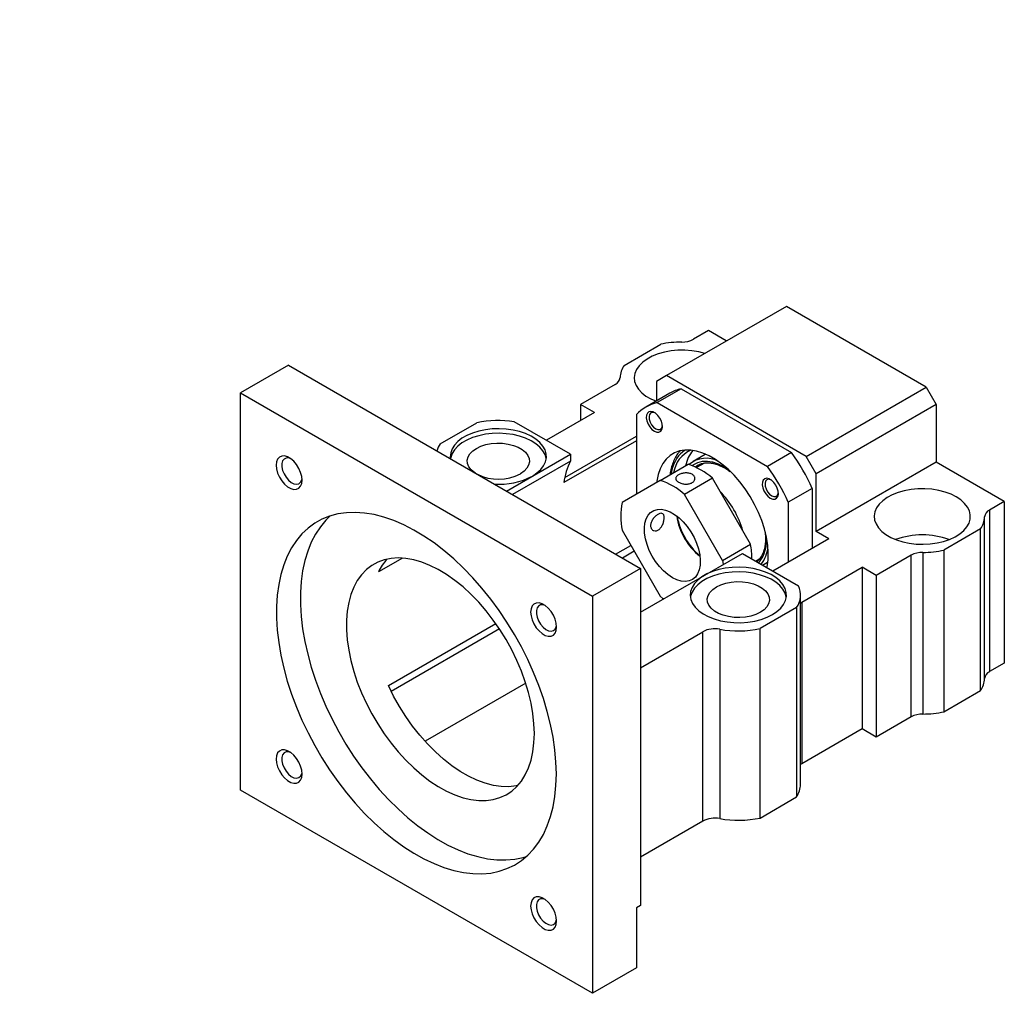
# Model space of a CAD drawing. Header units: millimetres. Extents: x 52 to 536, y 10 to 400.
# Tile 6 of 6: x 362 to 536, y 228 to 400. Entities that reach past the tile are written whole.
import ezdxf

# ---------------------------------------------------------------- set-up
doc = ezdxf.new("R2010")
doc.units = ezdxf.units.MM
doc.header["$LTSCALE"] = 2
doc.layers.add('FORMAT', color=7, linetype='Continuous')
doc.styles.add('SLDTEXTSTYLE0', font='GOTHIC.TTF', dxfattribs={"width": 0.913})

msp = doc.modelspace()

# ---------------------------------------------------------------- linework, layer by layer
at = {"color": 7, "linetype": 'Continuous', "lineweight": 25}
for p, q in [((497.044, 349.635), (475.83, 337.389)), ((521.792, 335.348), (497.044, 349.635)), ((483.255, 345.347), (480.637, 343.836)), ((486.435, 343.511), (483.255, 345.347)), ((468.347, 339.19), (474.828, 342.931)), ((409.009, 339.229), (400.524, 334.33)), ((409.009, 339.229), (471.234, 303.307)), ((475.83, 337.389), (474.063, 336.368)), ((474.063, 336.368), (474.063, 332.885)), ((500.579, 323.102), (475.83, 337.389)), ((400.524, 334.33), (462.749, 298.408)), ((400.524, 264.108), (400.524, 334.33)), ((466.781, 335.836), (460.628, 332.284)), ((476.456, 334.267), (472.213, 331.817)), ((478.426, 335.074), (474.183, 332.625)), ((478.426, 335.074), (497.984, 323.783)), ((500.579, 323.102), (521.792, 335.348)), ((521.792, 335.348), (523.56, 332.286)), ((474.063, 332.941), (473.944, 332.896)), ((474.183, 332.625), (493.741, 321.334)), ((463.103, 330.855), (454.618, 325.957)), ((463.103, 330.855), (460.628, 332.284)), ((460.628, 332.284), (460.628, 329.427)), ((523.56, 332.286), (502.347, 320.04)), ((523.56, 332.286), (523.56, 322.079)), ((435.821, 325.312), (442.301, 329.053)), ((458.86, 323.509), (448.928, 329.242)), ((470.527, 330.513), (470.527, 316.411)), ((470.527, 325.881), (457.688, 318.469)), ((457.866, 319.388), (470.527, 326.698)), ((447.55, 316.979), (458.86, 323.509)), ((458.86, 322.273), (448.62, 316.362)), ((458.86, 323.509), (458.86, 322.273)), ((482.705, 323.441), (480.584, 322.216)), ((482.795, 323.491), (482.705, 323.441)), ((497.984, 323.783), (493.741, 321.334)), ((502.347, 320.04), (500.579, 323.102)), ((523.56, 322.079), (502.347, 309.833)), ((535.581, 315.14), (523.56, 322.079)), ((474.76, 318.855), (479.71, 321.713)), ((482.574, 321.922), (481.19, 321.123)), ((481.437, 321.554), (481.304, 321.473)), ((474.76, 318.855), (468.022, 314.964)), ((483.972, 319.253), (479.022, 316.395)), ((490.71, 307.581), (483.972, 319.253)), ((502.347, 309.833), (502.347, 320.04)), ((501.64, 317.451), (497.397, 315.001)), ((501.64, 317.451), (501.64, 306.847)), ((485.76, 304.723), (479.022, 316.395)), ((535.581, 315.14), (532.963, 313.628)), ((535.581, 315.14), (535.581, 286.561)), ((497.397, 315.001), (497.397, 304.398)), ((532.963, 313.628), (532.963, 285.05)), ((532.085, 283.843), (532.085, 312.422)), ((468.022, 310.043), (474.76, 298.371)), ((531.397, 310.275), (524.916, 306.534)), ((531.397, 281.696), (531.397, 310.275)), ((504.579, 308.544), (494.681, 302.83)), ((504.579, 308.544), (502.347, 309.833)), ((466.87, 305.826), (469.56, 307.379)), ((485.76, 304.723), (490.71, 307.581)), ((524.916, 306.534), (524.916, 277.955)), ((429.173, 305.135), (424.919, 302.679)), ((470.154, 306.349), (468.059, 305.14)), ((471.234, 295.547), (489.265, 305.956)), ((489.265, 305.956), (499.197, 300.222)), ((491.593, 304.612), (492.345, 305.046)), ((519.107, 305.629), (512.954, 302.077)), ((519.107, 277.05), (519.107, 305.629)), ((521.198, 306.136), (521.198, 277.558)), ((471.234, 303.307), (462.749, 298.408)), ((471.234, 303.307), (471.234, 243.699)), ((492.843, 303.891), (493.704, 304.388)), ((493.704, 304.388), (493.792, 304.44)), ((499.762, 297.319), (510.479, 303.506)), ((512.954, 302.077), (510.479, 303.506)), ((510.479, 303.506), (510.479, 274.927)), ((512.954, 302.077), (512.954, 273.498)), ((462.749, 298.408), (462.749, 228.186)), ((475.123, 298.07), (475.123, 297.792)), ((499.558, 265.13), (499.558, 298.608)), ((498.87, 296.397), (492.389, 292.655)), ((498.87, 296.397), (498.87, 262.919)), ((499.558, 297.189), (499.762, 297.319)), ((499.762, 297.319), (499.762, 268.74)), ((426.684, 282.627), (445.656, 293.579)), ((446.328, 292.595), (427.199, 281.552)), ((485.281, 292.546), (485.281, 259.068)), ((492.389, 259.177), (492.389, 292.655)), ((471.234, 285.75), (482.265, 292.118)), ((482.265, 258.64), (482.265, 292.118)), ((535.581, 286.561), (532.963, 285.05)), ((450.97, 283.027), (433.164, 272.747)), ((524.916, 277.955), (531.397, 281.696)), ((519.107, 277.05), (512.954, 273.498)), ((510.479, 274.927), (499.762, 268.74)), ((512.954, 273.498), (510.479, 274.927)), ((499.762, 268.74), (499.558, 268.61)), ((462.749, 228.186), (400.524, 264.108)), ((492.389, 259.177), (498.87, 262.919)), ((482.265, 258.64), (471.234, 252.272)), ((471.234, 243.699), (470.527, 243.291)), ((470.527, 243.291), (470.527, 232.676)), ((470.527, 232.676), (462.749, 228.186))]:
    msp.add_line(p, q, dxfattribs=at)
at = {"color": 7, "linetype": 'Continuous', "lineweight": 25, "flags": 128}
for points in [[(482.633, 341.316), (481.55, 341.593), (480.355, 341.787), (479.124, 341.878), (477.884, 341.865), (476.659, 341.748), (475.478, 341.529), (474.364, 341.213), (473.342, 340.807), (472.433, 340.319), (471.657, 339.76), (471.03, 339.142), (470.565, 338.478), (470.273, 337.782), (470.16, 337.068), (470.228, 336.353), (470.476, 335.651), (470.898, 334.977), (471.485, 334.346), (472.226, 333.771), (473.103, 333.265), (474.063, 332.851)], [(473.712, 327.565), (474.134, 327.395), (474.519, 327.387), (474.832, 327.541), (475.045, 327.845), (475.14, 328.271), (475.108, 328.781), (474.952, 329.33), (474.686, 329.869), (474.333, 330.35), (473.926, 330.73), (473.499, 330.977), (473.091, 331.067), (472.738, 330.993), (472.472, 330.761), (472.316, 330.392), (472.284, 329.919), (472.379, 329.384), (472.593, 328.834), (472.906, 328.318), (473.29, 327.882), (473.712, 327.565)], [(473.842, 330.79), (473.765, 330.823), (473.396, 330.89), (473.088, 330.791), (472.875, 330.537), (472.779, 330.156), (472.811, 329.689), (472.968, 329.186), (473.232, 328.702), (473.575, 328.29), (473.96, 327.994)], [(452.142, 319.631), (452.953, 320.173), (453.619, 320.777), (454.125, 321.432), (454.461, 322.121), (454.619, 322.832), (454.596, 323.548), (454.393, 324.255), (454.014, 324.937), (453.467, 325.58), (452.764, 326.17), (451.919, 326.695), (450.951, 327.143), (449.88, 327.505), (448.729, 327.773), (447.523, 327.941), (446.287, 328.007), (445.048, 327.967), (443.832, 327.824), (442.665, 327.581), (441.572, 327.242), (440.576, 326.814), (439.699, 326.308), (438.959, 325.733), (438.371, 325.102), (437.949, 324.428), (437.701, 323.726), (437.633, 323.011), (437.662, 322.688)], [(473.96, 327.994), (474.344, 327.846), (474.687, 327.862), (474.951, 328.041), (475.108, 328.363), (475.138, 328.545)], [(454.602, 322.692), (454.596, 322.731), (454.393, 323.438), (454.014, 324.12), (453.467, 324.763), (452.764, 325.353), (451.919, 325.878), (450.951, 326.326), (449.88, 326.688), (448.729, 326.956), (447.523, 327.125), (446.287, 327.19), (445.048, 327.151), (443.832, 327.008), (442.665, 326.764), (441.572, 326.425), (440.576, 325.998), (439.699, 325.491), (438.959, 324.916), (438.371, 324.285), (437.949, 323.611), (437.701, 322.91), (437.661, 322.692)], [(442.075, 320.14), (441.901, 320.255), (441.327, 320.739), (440.917, 321.275), (440.685, 321.845), (440.638, 322.43), (440.778, 323.011), (441.101, 323.566), (441.594, 324.078), (442.243, 324.529), (443.024, 324.903), (443.91, 325.188), (444.873, 325.375), (445.878, 325.456), (446.892, 325.428), (447.88, 325.294), (448.808, 325.058), (449.646, 324.727), (450.363, 324.312), (450.937, 323.829), (451.347, 323.293), (451.579, 322.723), (451.626, 322.137), (451.486, 321.557), (451.163, 321.001), (450.669, 320.49), (450.021, 320.039), (450.021, 320.039)], [(493.632, 303.435), (493.664, 303.594), (493.825, 304.793), (493.858, 306.079), (493.761, 307.435), (493.536, 308.844), (493.187, 310.287), (492.718, 311.745), (492.134, 313.2), (491.444, 314.632), (490.656, 316.023), (489.781, 317.354), (488.83, 318.609), (487.816, 319.77), (486.751, 320.824), (485.65, 321.755), (484.527, 322.552), (483.397, 323.204), (482.274, 323.704), (481.173, 324.044), (480.109, 324.22), (479.094, 324.229), (478.143, 324.073), (477.268, 323.751), (476.481, 323.27), (475.79, 322.635), (475.207, 321.854), (474.737, 320.938), (474.388, 319.898), (474.163, 318.749), (474.132, 318.492)], [(411.434, 318.903), (411.368, 319.576), (411.171, 320.288), (410.856, 320.996), (410.442, 321.66), (409.951, 322.24), (409.413, 322.704), (408.859, 323.023), (408.321, 323.181), (407.831, 323.167), (407.416, 322.982), (407.101, 322.637), (406.905, 322.152), (406.838, 321.556), (406.905, 320.882), (407.101, 320.171), (407.416, 319.462), (407.831, 318.799), (408.321, 318.218), (408.859, 317.755), (409.413, 317.435), (409.951, 317.277), (410.442, 317.292), (410.856, 317.476), (411.171, 317.821), (411.368, 318.306), (411.434, 318.903)], [(409.399, 322.714), (409.027, 322.825), (408.591, 322.816), (408.233, 322.636), (407.977, 322.299), (407.845, 321.83), (407.845, 321.263), (407.977, 320.64), (408.233, 320.008), (408.591, 319.414), (409.027, 318.902), (409.508, 318.509), (409.998, 318.265), (410.461, 318.187), (410.862, 318.283), (411.172, 318.544), (411.367, 318.951), (411.419, 319.214)], [(494.212, 315.731), (494.634, 315.561), (495.019, 315.552), (495.332, 315.707), (495.545, 316.011), (495.64, 316.436), (495.608, 316.946), (495.452, 317.495), (495.186, 318.034), (494.833, 318.515), (494.426, 318.896), (493.999, 319.142), (493.591, 319.233), (493.238, 319.159), (492.972, 318.927), (492.816, 318.558), (492.784, 318.085), (492.879, 317.55), (493.093, 317), (493.406, 316.484), (493.79, 316.048), (494.212, 315.731)], [(494.342, 318.956), (494.265, 318.989), (493.896, 319.055), (493.588, 318.956), (493.375, 318.703), (493.279, 318.321), (493.311, 317.854), (493.468, 317.351), (493.732, 316.868), (494.075, 316.456), (494.46, 316.159)], [(527.096, 315.956), (526.157, 316.424), (525.109, 316.809), (523.976, 317.101), (522.782, 317.295), (521.551, 317.386), (520.31, 317.373), (519.086, 317.256), (517.904, 317.037), (516.791, 316.721), (515.768, 316.315), (514.859, 315.827), (514.083, 315.268), (513.456, 314.65), (512.992, 313.986), (512.7, 313.289), (512.587, 312.576), (512.655, 311.861), (512.902, 311.159), (513.324, 310.485), (513.912, 309.854), (514.652, 309.279), (515.53, 308.773), (516.526, 308.345), (517.619, 308.006), (518.785, 307.762), (520.001, 307.619), (521.241, 307.58), (522.476, 307.646), (523.682, 307.814), (524.833, 308.082), (525.904, 308.444), (526.872, 308.892), (527.717, 309.417), (528.42, 310.007), (528.968, 310.65), (529.347, 311.332), (529.55, 312.039), (529.573, 312.755), (529.414, 313.466), (529.079, 314.155), (528.572, 314.809), (527.907, 315.414), (527.096, 315.956)], [(494.46, 316.159), (494.844, 316.012), (495.187, 316.028), (495.451, 316.207), (495.608, 316.529), (495.638, 316.711)], [(476.891, 301.667), (476.097, 302.2), (475.324, 302.866), (474.591, 303.65), (473.918, 304.53), (473.321, 305.484), (472.818, 306.488), (472.419, 307.514), (472.137, 308.537), (471.977, 309.531), (471.945, 310.468), (472.041, 311.326), (472.263, 312.082), (472.604, 312.715), (473.057, 313.211), (473.609, 313.556), (474.246, 313.741), (474.951, 313.761), (475.706, 313.616), (476.493, 313.31), (477.289, 312.85), (478.076, 312.249), (478.831, 311.521), (479.536, 310.687), (480.173, 309.767), (480.725, 308.785), (481.178, 307.766), (481.519, 306.738), (481.741, 305.727), (481.837, 304.758), (481.805, 303.858), (481.645, 303.048), (481.363, 302.351), (480.965, 301.785), (480.461, 301.363), (479.865, 301.097), (479.191, 300.994), (478.458, 301.057), (477.685, 301.283), (476.891, 301.667)], [(456.385, 266.971), (456.32, 269.07), (456.127, 271.233), (455.806, 273.449), (455.359, 275.704), (454.789, 277.989), (454.098, 280.291), (453.289, 282.598), (452.368, 284.898), (451.339, 287.179), (450.206, 289.43), (448.978, 291.637), (447.658, 293.791), (446.255, 295.879), (444.776, 297.89), (443.229, 299.816), (441.621, 301.644), (439.961, 303.366), (438.257, 304.973), (436.519, 306.456), (434.756, 307.808), (432.976, 309.022), (431.189, 310.09), (429.405, 311.009), (427.632, 311.772), (425.881, 312.376), (424.159, 312.818), (422.476, 313.095), (420.841, 313.207), (419.262, 313.152), (417.748, 312.93), (416.306, 312.544), (414.944, 311.994), (413.669, 311.284), (412.488, 310.418), (411.406, 309.399), (410.43, 308.234), (409.565, 306.928), (408.814, 305.489), (408.183, 303.923), (407.674, 302.238), (407.29, 300.445), (407.033, 298.551), (406.904, 296.568), (406.904, 294.504), (407.033, 292.371), (407.29, 290.181), (407.674, 287.944), (408.183, 285.672), (408.814, 283.377), (409.565, 281.071), (410.43, 278.766), (411.406, 276.474), (412.488, 274.207), (413.669, 271.977), (414.944, 269.795), (416.306, 267.673), (417.748, 265.621), (419.262, 263.652), (420.841, 261.774), (422.476, 259.997), (424.159, 258.332), (425.881, 256.785), (427.632, 255.367), (429.405, 254.084), (431.189, 252.942), (432.976, 251.948), (434.756, 251.106), (436.519, 250.422), (438.257, 249.899), (439.961, 249.539), (441.621, 249.344), (443.229, 249.316), (444.776, 249.454), (446.255, 249.759), (447.658, 250.227), (448.978, 250.857), (450.206, 251.646), (451.339, 252.589), (452.368, 253.681), (453.289, 254.918), (454.098, 256.291), (454.789, 257.795), (455.359, 259.421), (455.806, 261.161), (456.127, 263.006), (456.32, 264.946), (456.385, 266.971)], [(416.388, 312.571), (415.649, 311.848), (414.673, 310.683), (413.807, 309.377), (413.057, 307.938), (412.426, 306.372), (411.917, 304.688), (411.532, 302.894), (411.275, 301.001), (411.146, 299.017), (411.146, 296.953), (411.275, 294.821), (411.532, 292.63), (411.917, 290.393), (412.426, 288.121), (413.057, 285.826), (413.807, 283.52), (414.673, 281.215), (415.649, 278.923), (416.73, 276.656), (417.911, 274.426), (419.186, 272.244), (420.548, 270.122), (421.99, 268.071), (423.505, 266.101), (425.083, 264.223), (426.718, 262.446), (428.401, 260.781), (430.123, 259.235), (431.875, 257.816), (433.648, 256.533), (435.432, 255.391), (437.219, 254.397), (438.998, 253.555), (440.762, 252.871), (442.5, 252.348), (444.203, 251.988), (445.863, 251.793), (447.471, 251.765), (449.019, 251.904), (450.498, 252.208), (451.127, 252.394)], [(452.496, 274.114), (452.431, 275.848), (452.236, 277.643), (451.914, 279.485), (451.466, 281.361), (450.896, 283.255), (450.208, 285.152), (449.408, 287.038), (448.503, 288.898), (447.498, 290.717), (446.403, 292.482), (445.225, 294.178), (443.974, 295.792), (442.66, 297.311), (441.293, 298.724), (439.883, 300.019), (438.442, 301.187), (436.981, 302.217), (435.511, 303.103), (434.044, 303.838), (432.592, 304.414), (431.165, 304.829), (429.775, 305.078), (428.433, 305.16), (427.15, 305.074), (425.934, 304.821), (424.796, 304.403), (423.746, 303.823), (422.79, 303.085), (421.936, 302.195), (421.192, 301.161), (420.562, 299.991), (420.053, 298.692), (419.667, 297.277), (419.408, 295.755), (419.278, 294.139), (419.278, 292.442), (419.408, 290.676), (419.667, 288.855), (420.053, 286.995), (420.562, 285.108), (421.192, 283.211), (421.936, 281.317), (422.79, 279.442), (423.746, 277.601), (424.796, 275.807), (425.934, 274.075), (427.15, 272.419), (428.433, 270.851), (429.775, 269.383), (431.165, 268.028), (432.592, 266.795), (434.044, 265.695), (435.511, 264.735), (436.981, 263.925), (438.442, 263.269), (439.883, 262.772), (441.293, 262.44), (442.66, 262.274), (443.974, 262.276), (445.225, 262.446), (446.403, 262.782), (447.498, 263.282), (448.503, 263.942), (449.408, 264.756), (450.208, 265.719), (450.896, 266.822), (451.466, 268.058), (451.914, 269.416), (452.236, 270.886), (452.431, 272.456), (452.496, 274.114)], [(485.76, 304.723), (485.871, 304.052), (485.878, 304)], [(494.569, 295.138), (495.38, 295.681), (496.045, 296.285), (496.552, 296.939), (496.887, 297.629), (497.046, 298.339), (497.023, 299.056), (496.82, 299.762), (496.441, 300.444), (495.894, 301.087), (495.19, 301.678), (494.345, 302.202), (493.377, 302.65), (492.306, 303.012), (491.155, 303.28), (489.949, 303.449), (488.714, 303.514), (487.475, 303.475), (486.259, 303.332), (485.092, 303.088), (483.999, 302.749), (483.003, 302.322), (482.125, 301.815), (481.385, 301.24), (480.797, 300.609), (480.375, 299.936), (480.128, 299.234), (480.06, 298.519), (480.173, 297.805), (480.465, 297.109), (480.929, 296.445), (481.556, 295.826), (482.332, 295.267), (483.241, 294.78), (484.264, 294.374), (485.377, 294.058), (486.559, 293.839), (487.783, 293.722), (489.024, 293.709), (490.255, 293.8), (491.449, 293.994), (492.582, 294.286), (493.63, 294.67), (494.569, 295.138)], [(497.029, 298.2), (497.023, 298.239), (496.82, 298.946), (496.441, 299.628), (495.894, 300.271), (495.19, 300.861), (494.345, 301.386), (493.377, 301.834), (492.306, 302.196), (491.155, 302.464), (489.949, 302.632), (488.714, 302.698), (487.475, 302.658), (486.259, 302.516), (485.092, 302.272), (483.999, 301.933), (483.003, 301.505), (482.125, 300.999), (481.385, 300.424), (480.797, 299.793), (480.375, 299.119), (480.128, 298.417), (480.088, 298.2)], [(492.447, 295.546), (491.667, 295.172), (490.78, 294.887), (489.818, 294.701), (488.812, 294.62), (487.798, 294.647), (486.811, 294.781), (485.882, 295.018), (485.045, 295.349), (484.327, 295.763), (483.753, 296.247), (483.343, 296.783), (483.111, 297.353), (483.064, 297.938), (483.204, 298.519), (483.527, 299.074), (484.021, 299.586), (484.669, 300.037), (485.45, 300.411), (486.337, 300.696), (487.299, 300.882), (488.304, 300.963), (489.318, 300.936), (490.306, 300.802), (491.235, 300.565), (492.072, 300.234), (492.79, 299.82), (493.363, 299.337), (493.773, 298.801), (494.006, 298.23), (494.052, 297.645), (493.912, 297.065), (493.59, 296.509), (493.096, 295.997), (492.447, 295.546)], [(475.326, 297.909), (475.287, 297.94), (474.76, 298.371)], [(456.434, 292.925), (456.368, 293.598), (456.171, 294.31), (455.856, 295.018), (455.442, 295.682), (454.951, 296.262), (454.413, 296.726), (453.859, 297.046), (453.321, 297.203), (452.831, 297.189), (452.416, 297.004), (452.101, 296.659), (451.905, 296.174), (451.838, 295.578), (451.905, 294.904), (452.101, 294.193), (452.416, 293.484), (452.831, 292.821), (453.321, 292.24), (453.859, 291.777), (454.413, 291.457), (454.951, 291.299), (455.442, 291.314), (455.856, 291.498), (456.171, 291.843), (456.368, 292.328), (456.434, 292.925)], [(454.399, 296.736), (454.027, 296.848), (453.591, 296.838), (453.233, 296.658), (452.977, 296.321), (452.845, 295.852), (452.845, 295.285), (452.977, 294.662), (453.233, 294.03), (453.591, 293.436), (454.027, 292.924), (454.508, 292.531), (454.998, 292.287), (455.461, 292.209), (455.862, 292.305), (456.172, 292.566), (456.367, 292.973), (456.419, 293.236)], [(449.556, 264.914), (449.271, 264.857), (447.992, 264.713), (446.649, 264.742), (445.254, 264.943), (443.817, 265.315), (442.351, 265.854), (440.867, 266.557), (439.376, 267.417), (437.892, 268.428), (436.426, 269.582), (434.99, 270.868), (433.594, 272.278), (432.252, 273.8), (430.972, 275.42), (429.766, 277.127), (428.644, 278.907), (427.613, 280.745), (426.684, 282.627)], [(411.434, 266.938), (411.368, 267.612), (411.171, 268.323), (410.856, 269.032), (410.442, 269.695), (409.951, 270.276), (409.413, 270.739), (408.859, 271.059), (408.321, 271.217), (407.831, 271.202), (407.416, 271.018), (407.101, 270.673), (406.905, 270.188), (406.838, 269.591), (406.905, 268.918), (407.101, 268.206), (407.416, 267.498), (407.831, 266.834), (408.321, 266.254), (408.859, 265.79), (409.413, 265.471), (409.951, 265.313), (410.442, 265.327), (410.856, 265.512), (411.171, 265.857), (411.368, 266.342), (411.434, 266.938)], [(409.399, 270.749), (409.027, 270.861), (408.591, 270.852), (408.233, 270.672), (407.977, 270.335), (407.845, 269.865), (407.845, 269.298), (407.977, 268.676), (408.233, 268.044), (408.591, 267.45), (409.027, 266.937), (409.508, 266.544), (409.998, 266.3), (410.461, 266.223), (410.862, 266.318), (411.172, 266.579), (411.367, 266.986), (411.419, 267.25)], [(456.434, 240.96), (456.368, 241.634), (456.171, 242.345), (455.856, 243.054), (455.442, 243.717), (454.951, 244.298), (454.413, 244.761), (453.859, 245.081), (453.321, 245.239), (452.831, 245.225), (452.416, 245.04), (452.101, 244.695), (451.905, 244.21), (451.838, 243.614), (451.905, 242.94), (452.101, 242.228), (452.416, 241.52), (452.831, 240.857), (453.321, 240.276), (453.859, 239.812), (454.413, 239.493), (454.951, 239.335), (455.442, 239.349), (455.856, 239.534), (456.171, 239.879), (456.368, 240.364), (456.434, 240.96)], [(454.399, 244.771), (454.027, 244.883), (453.591, 244.874), (453.233, 244.694), (452.977, 244.357), (452.845, 243.887), (452.845, 243.32), (452.977, 242.698), (453.233, 242.066), (453.591, 241.472), (454.027, 240.959), (454.508, 240.566), (454.998, 240.322), (455.461, 240.245), (455.862, 240.34), (456.172, 240.601), (456.367, 241.009), (456.419, 241.272)]]:
    msp.add_lwpolyline(points, dxfattribs=at)
at = {"color": 8, "linetype": 'Continuous', "lineweight": 25, "flags": 128}
for points in [[(479.088, 324.229), (479.011, 324.176), (478.314, 323.58)], [(480.388, 321.478), (480.67, 321.682), (481.395, 322.044), (482.205, 322.24), (483.083, 322.264), (484.015, 322.118), (484.984, 321.804), (485.972, 321.327), (486.668, 320.899)], [(481.304, 321.473), (481.295, 321.467), (480.97, 321.229)]]:
    msp.add_lwpolyline(points, dxfattribs=at)
at = {"color": 7, "linetype": 'Continuous', "lineweight": 25}
for centre, radius, start, end in [((478.623, 325.007), 18.321, 90.23908, 101.95422), ((478.607, 347.643), 4.315, 269.19901, 298.07176), ((471.748, 336.917), 4.09, 146.23485, 178.22389), ((466.15, 337.219), 1.519, 294.52072, 353.37788), ((480.449, 327.329), 8.005, 104.6384, 119.9245), ((476.186, 324.936), 7.945, 104.59628, 135.41448), ((446.138, 310.787), 18.665, 81.40236, 101.86262), ((439.468, 322.921), 4.361, 146.75786, 164.68323), ((482.352, 319.409), 5.294, 114.73956, 171.21673), ((485.319, 320.265), 6.191, 140.8752, 169.0389), ((471.172, 316.398), 13.642, 154.4905, 171.26752), ((482.827, 318.251), 4.527, 60.02966, 131.00146), ((464.874, 300.446), 40.508, 24.82151, 35.17849), ((475.929, 310.242), 12.077, 48.249, 71.75637), ((460.631, 297.996), 40.508, 24.82151, 35.17849), ((446.124, 327.524), 8.439, 243.95583, 297.50523), ((446.29, 330.714), 12.534, 266.00563, 297.83505), ((470.979, 307.385), 12.077, 48.249, 71.75637), ((479.849, 312.503), 12.08, 168.24821, 191.75179), ((533.594, 312.246), 1.519, 114.52072, 173.37787), ((488.683, 314.19), 11.141, 188.27435, 231.72027), ((527.996, 312.548), 4.09, 326.23485, 358.2239), ((521.085, 295.552), 13.69, 69.85246, 110.14754), ((476.638, 304.903), 14.325, 0.2926, 10.77408), ((488.048, 307.569), 5.769, 322.14837, 355.1991), ((521.121, 324.458), 18.321, 270.23908, 281.95421), ((433.488, 298.569), 9.504, 137.8297, 154.37659), ((521.137, 301.822), 4.315, 89.199, 118.07176), ((495.667, 298.598), 3.886, 325.50742, 24.71666), ((484.389, 288.001), 4.633, 78.89933, 117.28005), ((488.554, 310.901), 18.644, 259.88782, 281.86974), ((527.996, 283.969), 4.09, 326.23485, 358.2239), ((533.594, 283.667), 1.519, 114.52072, 173.37787), ((521.137, 273.243), 4.315, 89.199, 118.07176), ((521.121, 295.879), 18.321, 270.23908, 281.95421), ((495.51, 265.177), 4.048, 326.08257, 359.32759), ((484.389, 254.522), 4.633, 78.89933, 117.28005), ((488.554, 277.423), 18.644, 259.88782, 281.86974)]:
    msp.add_arc(centre, radius, start, end, dxfattribs=at)
at = {"color": 8, "linetype": 'Continuous', "lineweight": 25}
for centre, radius, start, end in [((483.307, 319.13), 6.687, 138.28892, 172.89105), ((473.709, 305.546), 16.248, 15.64657, 44.35343), ((489.68, 314.766), 12.166, 190.54526, 229.44936), ((487.161, 308.222), 6.383, 321.80314, 7.82146)]:
    msp.add_arc(centre, radius, start, end, dxfattribs=at)
at = {"color": 7, "linetype": 'Continuous', "lineweight": 25}
for points, knots in [([(478.308, 324.131), (478.193, 324.005), (477.87, 323.649), (477.419, 322.967), (476.986, 322.058), (476.677, 321.033), (476.51, 320.288), (476.48, 319.869), (476.479, 319.847)], [0, 0, 0, 0, 0.1180382, 0.3331418, 0.5496258, 0.7680791, 0.9880412, 1, 1, 1, 1]), ([(481.326, 321.464), (481.411, 321.523), (481.686, 321.717), (482.236, 321.897), (482.967, 322.003), (483.762, 321.954), (484.598, 321.763), (485.463, 321.428), (486.289, 321), (486.821, 320.626), (487.059, 320.459)], [0, 0, 0, 0, 0.0632127, 0.2054945, 0.3469567, 0.4855903, 0.6218492, 0.7568132, 0.8912824, 1, 1, 1, 1]), ([(480.247, 320.01), (480.335, 319.971), (480.415, 319.927), (480.558, 319.827), (480.622, 319.771), (480.73, 319.652), (480.774, 319.589), (480.842, 319.458), (480.866, 319.388), (480.903, 319.18), (480.884, 319.036), (480.763, 318.77), (480.658, 318.645), (480.451, 318.491), (480.373, 318.444), (480.203, 318.363), (480.112, 318.328), (479.917, 318.272), (479.813, 318.251), (479.602, 318.221), (479.494, 318.213), (479.271, 318.211), (479.16, 318.216), (478.94, 318.238), (478.829, 318.255), (478.615, 318.301), (478.512, 318.329), (478.314, 318.394), (478.219, 318.432), (477.958, 318.556), (477.81, 318.654), (477.595, 318.866), (477.526, 318.98), (477.488, 319.153), (477.486, 319.213), (477.504, 319.328), (477.524, 319.386), (477.585, 319.499), (477.626, 319.555), (477.728, 319.662), (477.788, 319.713), (477.927, 319.812), (478.005, 319.858), (478.174, 319.943), (478.267, 319.982), (478.462, 320.051), (478.563, 320.08), (478.775, 320.129), (478.885, 320.149), (479.215, 320.188), (479.442, 320.19), (479.868, 320.14), (480.071, 320.088), (480.247, 320.01)], [0, 0, 0, 0, 0.03125, 0.03125, 0.0625, 0.0625, 0.09375, 0.09375, 0.125, 0.125, 0.1875, 0.1875, 0.25, 0.25, 0.28125, 0.28125, 0.3125, 0.3125, 0.34375, 0.34375, 0.375, 0.375, 0.40625, 0.40625, 0.4375, 0.4375, 0.46875, 0.46875, 0.5, 0.5, 0.5625, 0.5625, 0.625, 0.625, 0.65625, 0.65625, 0.6875, 0.6875, 0.71875, 0.71875, 0.75, 0.75, 0.78125, 0.78125, 0.8125, 0.8125, 0.84375, 0.84375, 0.875, 0.875, 0.9375, 0.9375, 1, 1, 1, 1]), ([(475.433, 312.439), (475.441, 312.355), (475.443, 312.266), (475.436, 312.078), (475.426, 311.977), (475.395, 311.772), (475.374, 311.668), (475.32, 311.456), (475.287, 311.349), (475.172, 311.035), (475.073, 310.831), (474.895, 310.564), (474.831, 310.479), (474.693, 310.327), (474.622, 310.259), (474.471, 310.142), (474.391, 310.092), (474.232, 310.014), (474.151, 309.986), (473.907, 309.932), (473.747, 309.94), (473.531, 310.014), (473.464, 310.048), (473.342, 310.134), (473.285, 310.188), (473.19, 310.308), (473.15, 310.376), (473.087, 310.525), (473.064, 310.607), (473.025, 310.863), (473.038, 311.054), (473.112, 311.343), (473.147, 311.442), (473.231, 311.637), (473.281, 311.732), (473.395, 311.92), (473.459, 312.013), (473.595, 312.189), (473.668, 312.273), (473.898, 312.515), (474.062, 312.654), (474.305, 312.822), (474.384, 312.87), (474.539, 312.951), (474.615, 312.984), (474.828, 313.054), (474.956, 313.065), (475.167, 313.011), (475.253, 312.945), (475.346, 312.794), (475.372, 312.734), (475.411, 312.598), (475.425, 312.522), (475.433, 312.439)], [0, 0, 0, 0, 0.03125, 0.03125, 0.0625, 0.0625, 0.09375, 0.09375, 0.125, 0.125, 0.1875, 0.1875, 0.21875, 0.21875, 0.25, 0.25, 0.28125, 0.28125, 0.3125, 0.3125, 0.375, 0.375, 0.40625, 0.40625, 0.4375, 0.4375, 0.46875, 0.46875, 0.5, 0.5, 0.5625, 0.5625, 0.59375, 0.59375, 0.625, 0.625, 0.65625, 0.65625, 0.6875, 0.6875, 0.75, 0.75, 0.78125, 0.78125, 0.8125, 0.8125, 0.875, 0.875, 0.9375, 0.9375, 0.96875, 0.96875, 1, 1, 1, 1]), ([(493.29, 309.703), (493.314, 309.475), (493.379, 308.886), (493.358, 308.005), (493.242, 307.076), (493.019, 306.246), (492.698, 305.527), (492.299, 304.926), (491.968, 304.633), (491.806, 304.489)], [0, 0, 0, 0, 0.0958752, 0.24714, 0.3981725, 0.5491625, 0.7005028, 0.8530215, 1, 1, 1, 1])]:
    msp.add_open_spline(points, degree=3, knots=knots, dxfattribs=at)

# ---------------------------------------------------------------- texts
at = {"layer": 'FORMAT', "color": 7, "insert": (224.957, 399.975), "char_height": 19.05, "attachment_point": 1, "style": 'SLDTEXTSTYLE0'}
msp.add_mtext('MBCE15M-E', dxfattribs=at)

doc.saveas('drawing.dxf')
